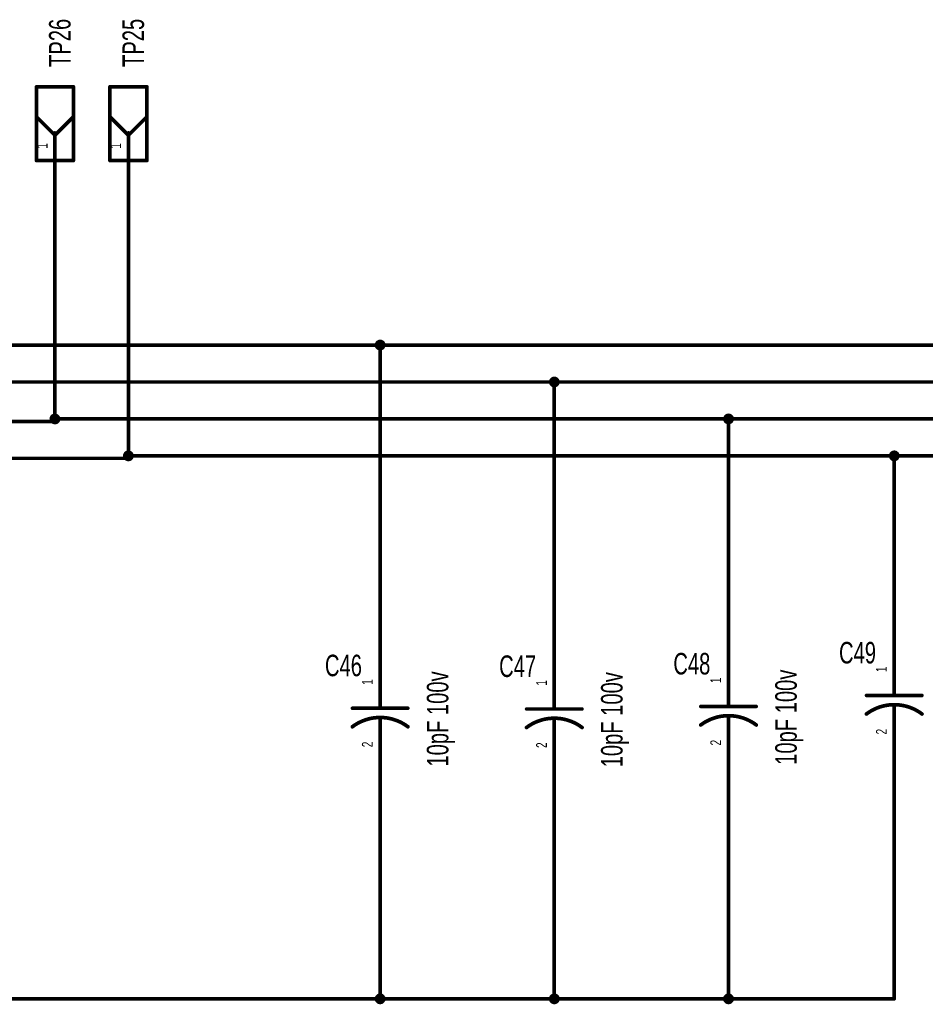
# Model space of a CAD drawing. Extents: x -2.1 to 9.4, y -2 to 6.
# Tile 5 of 7: x 4.5 to 6.9, y 0.5 to 3.1. Entities that reach past the tile are written whole.
import ezdxf
from ezdxf.enums import TextEntityAlignment as Align

# ---------------------------------------------------------------- set-up
doc = ezdxf.new("R2010")
doc.units = 0
for name, color, linetype in [('Element', 253, 'CONTINUOUS'), ('Net', 50, 'CONTINUOUS'), ('Pin', 50, 'CONTINUOUS')]:
    doc.layers.add(name, color=color, linetype=linetype)

msp = doc.modelspace()

# ---------------------------------------------------------------- linework, layer by layer
at = {"layer": 'Element', "linetype": 'CONTINUOUS'}
for points, const_width in [([(4.538, 2.95), (4.638, 2.95)], 0.0098), ([(4.538, 2.75), (4.538, 2.95)], 0.0098), ([(4.638, 2.95), (4.638, 2.75)], 0.0098), ([(4.7369, 2.95), (4.8369, 2.95)], 0.0098), ([(4.7369, 2.75), (4.7369, 2.95)], 0.0098), ([(4.8369, 2.95), (4.8369, 2.75)], 0.0098), ([(4.538, 2.8688), (4.588, 2.8188)], 0.0098), ([(4.638, 2.8688), (4.588, 2.8188)], 0.0098), ([(4.7369, 2.8688), (4.7869, 2.8188)], 0.0098), ([(4.8369, 2.8688), (4.7869, 2.8188)], 0.0098), ([(4.588, 2.825), (4.588, 2.75)], 0.0098), ([(4.7869, 2.825), (4.7869, 2.75)], 0.0098), ([(4.638, 2.75), (4.538, 2.75)], 0.0098), ([(4.8369, 2.75), (4.7369, 2.75)], 0.0098), ([(6.8607, 1.3386), (6.8607, 1.3016)], 0.0098), ([(5.4686, 1.304), (5.4686, 1.267)], 0.0098), ([(5.9402, 1.302), (5.9402, 1.265)], 0.0098), ([(6.4119, 1.3088), (6.4119, 1.2718)], 0.0098), ([(6.9359, 1.2514), (6.9293, 1.2561), (6.9224, 1.2603), (6.9153, 1.2641), (6.9079, 1.2674), (6.9003, 1.2702), (6.8926, 1.2725), (6.8847, 1.2743), (6.8768, 1.2756), (6.8687, 1.2764), (6.8607, 1.2766), (6.8526, 1.2764), (6.8446, 1.2756), (6.8366, 1.2743), (6.8287, 1.2725), (6.821, 1.2702), (6.8134, 1.2673), (6.8061, 1.2641), (6.7989, 1.2603), (6.792, 1.2561), (6.7854, 1.2514)], 0.01), ([(6.7857, 1.3016), (6.9357, 1.3016)], 0.0098), ([(6.8607, 1.2766), (6.8607, 1.2386)], 0.0098), ([(5.3936, 1.267), (5.5436, 1.267)], 0.0098), ([(5.8652, 1.265), (6.0152, 1.265)], 0.0098), ([(6.3369, 1.2718), (6.4869, 1.2718)], 0.0098), ([(5.5438, 1.2168), (5.5372, 1.2215), (5.5303, 1.2257), (5.5232, 1.2295), (5.5158, 1.2327), (5.5082, 1.2355), (5.5005, 1.2379), (5.4926, 1.2397), (5.4847, 1.241), (5.4766, 1.2417), (5.4686, 1.242), (5.4605, 1.2417), (5.4525, 1.241), (5.4445, 1.2397), (5.4366, 1.2379), (5.4289, 1.2355), (5.4213, 1.2327), (5.414, 1.2294), (5.4068, 1.2257), (5.3999, 1.2215), (5.3933, 1.2168)], 0.01), ([(5.4686, 1.242), (5.4686, 1.204)], 0.0098), ([(6.0154, 1.2148), (6.0088, 1.2195), (6.002, 1.2237), (5.9948, 1.2275), (5.9874, 1.2307), (5.9799, 1.2335), (5.9721, 1.2359), (5.9643, 1.2377), (5.9563, 1.239), (5.9483, 1.2397), (5.9402, 1.24), (5.9321, 1.2397), (5.9241, 1.239), (5.9161, 1.2377), (5.9083, 1.2359), (5.9006, 1.2335), (5.893, 1.2307), (5.8856, 1.2274), (5.8785, 1.2237), (5.8716, 1.2195), (5.865, 1.2148)], 0.01), ([(5.9402, 1.24), (5.9402, 1.202)], 0.0098), ([(6.4872, 1.2216), (6.4806, 1.2263), (6.4737, 1.2305), (6.4665, 1.2343), (6.4592, 1.2375), (6.4516, 1.2404), (6.4439, 1.2427), (6.436, 1.2445), (6.428, 1.2458), (6.42, 1.2465), (6.4119, 1.2468), (6.4039, 1.2465), (6.3958, 1.2458), (6.3879, 1.2445), (6.38, 1.2427), (6.3723, 1.2403), (6.3647, 1.2375), (6.3573, 1.2342), (6.3502, 1.2305), (6.3433, 1.2263), (6.3367, 1.2216)], 0.01), ([(6.4119, 1.2468), (6.4119, 1.2088)], 0.0098)]:
    msp.add_lwpolyline(points, dxfattribs=dict(at, const_width=const_width))
for points, const_width in [([(4.5355, 2.95, 1), (4.5404, 2.95, 1), (4.5355, 2.95, 1)], 0.0049), ([(4.5355, 2.95, 1), (4.5404, 2.95, 1), (4.5355, 2.95, 1)], 0.0049), ([(4.6355, 2.95, 1), (4.6404, 2.95, 1), (4.6355, 2.95, 1)], 0.0049), ([(4.6355, 2.95, 1), (4.6404, 2.95, 1), (4.6355, 2.95, 1)], 0.0049), ([(4.7344, 2.95, 1), (4.7394, 2.95, 1), (4.7344, 2.95, 1)], 0.0049), ([(4.7344, 2.95, 1), (4.7394, 2.95, 1), (4.7344, 2.95, 1)], 0.0049), ([(4.8344, 2.95, 1), (4.8394, 2.95, 1), (4.8344, 2.95, 1)], 0.0049), ([(4.8344, 2.95, 1), (4.8394, 2.95, 1), (4.8344, 2.95, 1)], 0.0049), ([(4.5355, 2.8688, 1), (4.5404, 2.8688, 1), (4.5355, 2.8688, 1)], 0.0049), ([(4.6355, 2.8688, 1), (4.6404, 2.8688, 1), (4.6355, 2.8688, 1)], 0.0049), ([(4.7344, 2.8688, 1), (4.7394, 2.8688, 1), (4.7344, 2.8688, 1)], 0.0049), ([(4.8344, 2.8688, 1), (4.8394, 2.8688, 1), (4.8344, 2.8688, 1)], 0.0049), ([(4.5855, 2.825, 1), (4.5904, 2.825, 1), (4.5855, 2.825, 1)], 0.0049), ([(4.7844, 2.825, 1), (4.7894, 2.825, 1), (4.7844, 2.825, 1)], 0.0049), ([(4.5855, 2.8188, 1), (4.5904, 2.8188, 1), (4.5855, 2.8188, 1)], 0.0049), ([(4.5855, 2.8188, 1), (4.5904, 2.8188, 1), (4.5855, 2.8188, 1)], 0.0049), ([(4.7844, 2.8188, 1), (4.7894, 2.8188, 1), (4.7844, 2.8188, 1)], 0.0049), ([(4.7844, 2.8188, 1), (4.7894, 2.8188, 1), (4.7844, 2.8188, 1)], 0.0049), ([(4.5355, 2.75, 1), (4.5404, 2.75, 1), (4.5355, 2.75, 1)], 0.0049), ([(4.5355, 2.75, 1), (4.5404, 2.75, 1), (4.5355, 2.75, 1)], 0.0049), ([(4.5855, 2.75, 1), (4.5904, 2.75, 1), (4.5855, 2.75, 1)], 0.0049), ([(4.6355, 2.75, 1), (4.6404, 2.75, 1), (4.6355, 2.75, 1)], 0.0049), ([(4.6355, 2.75, 1), (4.6404, 2.75, 1), (4.6355, 2.75, 1)], 0.0049), ([(4.7344, 2.75, 1), (4.7394, 2.75, 1), (4.7344, 2.75, 1)], 0.0049), ([(4.7344, 2.75, 1), (4.7394, 2.75, 1), (4.7344, 2.75, 1)], 0.0049), ([(4.7844, 2.75, 1), (4.7894, 2.75, 1), (4.7844, 2.75, 1)], 0.0049), ([(4.8344, 2.75, 1), (4.8394, 2.75, 1), (4.8344, 2.75, 1)], 0.0049), ([(4.8344, 2.75, 1), (4.8394, 2.75, 1), (4.8344, 2.75, 1)], 0.0049), ([(6.8582, 1.3386, 1), (6.8631, 1.3386, 1), (6.8582, 1.3386, 1)], 0.0049), ([(5.4661, 1.304, 1), (5.471, 1.304, 1), (5.4661, 1.304, 1)], 0.0049), ([(5.9378, 1.302, 1), (5.9427, 1.302, 1), (5.9378, 1.302, 1)], 0.0049), ([(6.4095, 1.3088, 1), (6.4144, 1.3088, 1), (6.4095, 1.3088, 1)], 0.0049), ([(6.7832, 1.3016, 1), (6.7881, 1.3016, 1), (6.7832, 1.3016, 1)], 0.0049), ([(6.8582, 1.3016, 1), (6.8631, 1.3016, 1), (6.8582, 1.3016, 1)], 0.0049), ([(6.8582, 1.2766, 1), (6.8631, 1.2766, 1), (6.8582, 1.2766, 1)], 0.0049), ([(6.9332, 1.3016, 1), (6.9381, 1.3016, 1), (6.9332, 1.3016, 1)], 0.0049), ([(5.3911, 1.267, 1), (5.396, 1.267, 1), (5.3911, 1.267, 1)], 0.0049), ([(5.4661, 1.267, 1), (5.471, 1.267, 1), (5.4661, 1.267, 1)], 0.0049), ([(5.5411, 1.267, 1), (5.546, 1.267, 1), (5.5411, 1.267, 1)], 0.0049), ([(5.8628, 1.265, 1), (5.8677, 1.265, 1), (5.8628, 1.265, 1)], 0.0049), ([(5.9378, 1.265, 1), (5.9427, 1.265, 1), (5.9378, 1.265, 1)], 0.0049), ([(6.0128, 1.265, 1), (6.0177, 1.265, 1), (6.0128, 1.265, 1)], 0.0049), ([(6.3345, 1.2718, 1), (6.3394, 1.2718, 1), (6.3345, 1.2718, 1)], 0.0049), ([(6.4095, 1.2718, 1), (6.4144, 1.2718, 1), (6.4095, 1.2718, 1)], 0.0049), ([(6.4845, 1.2718, 1), (6.4894, 1.2718, 1), (6.4845, 1.2718, 1)], 0.0049), ([(6.7829, 1.2514, 1), (6.7879, 1.2514, 1), (6.7829, 1.2514, 1)], 0.005), ([(6.9334, 1.2514, 1), (6.9384, 1.2514, 1), (6.9334, 1.2514, 1)], 0.005), ([(5.4661, 1.242, 1), (5.471, 1.242, 1), (5.4661, 1.242, 1)], 0.0049), ([(5.9378, 1.24, 1), (5.9427, 1.24, 1), (5.9378, 1.24, 1)], 0.0049), ([(6.3342, 1.2216, 1), (6.3392, 1.2216, 1), (6.3342, 1.2216, 1)], 0.005), ([(6.4095, 1.2468, 1), (6.4144, 1.2468, 1), (6.4095, 1.2468, 1)], 0.0049), ([(6.4847, 1.2216, 1), (6.4897, 1.2216, 1), (6.4847, 1.2216, 1)], 0.005), ([(6.8582, 1.2386, 1), (6.8631, 1.2386, 1), (6.8582, 1.2386, 1)], 0.0049), ([(5.3908, 1.2168, 1), (5.3958, 1.2168, 1), (5.3908, 1.2168, 1)], 0.005), ([(5.4661, 1.204, 1), (5.471, 1.204, 1), (5.4661, 1.204, 1)], 0.0049), ([(5.5413, 1.2168, 1), (5.5463, 1.2168, 1), (5.5413, 1.2168, 1)], 0.005), ([(5.8625, 1.2148, 1), (5.8675, 1.2148, 1), (5.8625, 1.2148, 1)], 0.005), ([(5.9378, 1.202, 1), (5.9427, 1.202, 1), (5.9378, 1.202, 1)], 0.0049), ([(6.0129, 1.2148, 1), (6.0179, 1.2148, 1), (6.0129, 1.2148, 1)], 0.005), ([(6.4095, 1.2088, 1), (6.4144, 1.2088, 1), (6.4095, 1.2088, 1)], 0.0049)]:
    msp.add_lwpolyline(points, format="xyb", dxfattribs=dict(at, const_width=const_width))
at = {"layer": 'Net', "linetype": 'CONTINUOUS', "const_width": 0.0098}
for points in [[(4.588, 2.675), (4.588, 2.0435)], [(4.7869, 2.675), (4.7869, 1.9437)], [(7.1162, 2.2505), (4.2103, 2.2505)], [(5.4587, 2.2505), (5.4592, 2.2474), (5.4606, 2.2447), (5.4628, 2.2425), (5.4655, 2.2411), (5.4686, 2.2406), (5.4716, 2.2411), (5.4743, 2.2425), (5.4765, 2.2447), (5.4779, 2.2474), (5.4784, 2.2505), (5.4779, 2.2535), (5.4765, 2.2563), (5.4743, 2.2584), (5.4716, 2.2598), (5.4686, 2.2603), (5.4655, 2.2598), (5.4628, 2.2584), (5.4606, 2.2563), (5.4592, 2.2535), (5.4587, 2.2505)], [(5.4686, 1.454), (5.4686, 2.2505)], [(5.9304, 2.1505), (5.9309, 2.1474), (5.9323, 2.1447), (5.9344, 2.1425), (5.9372, 2.1411), (5.9402, 2.1406), (5.9433, 2.1411), (5.946, 2.1425), (5.9482, 2.1447), (5.9496, 2.1474), (5.9501, 2.1505), (5.9496, 2.1535), (5.9482, 2.1563), (5.946, 2.1584), (5.9433, 2.1598), (5.9402, 2.1603), (5.9372, 2.1598), (5.9344, 2.1584), (5.9323, 2.1563), (5.9309, 2.1535), (5.9304, 2.1505)], [(7.1162, 2.1505), (4.397, 2.1505)], [(5.9402, 1.452), (5.9402, 2.1505)], [(4.5781, 2.0505), (4.5786, 2.0474), (4.58, 2.0447), (4.5822, 2.0425), (4.5849, 2.0411), (4.588, 2.0406), (4.591, 2.0411), (4.5938, 2.0425), (4.5959, 2.0447), (4.5973, 2.0474), (4.5978, 2.0505), (4.5973, 2.0535), (4.5959, 2.0563), (4.5938, 2.0584), (4.591, 2.0598), (4.588, 2.0603), (4.5849, 2.0598), (4.5822, 2.0584), (4.58, 2.0563), (4.5786, 2.0535), (4.5781, 2.0505)], [(7.1162, 2.0505), (4.588, 2.0505)], [(6.4021, 2.0505), (6.4026, 2.0474), (6.404, 2.0447), (6.4062, 2.0425), (6.4089, 2.0411), (6.4119, 2.0406), (6.415, 2.0411), (6.4177, 2.0425), (6.4199, 2.0447), (6.4213, 2.0474), (6.4218, 2.0505), (6.4213, 2.0535), (6.4199, 2.0563), (6.4177, 2.0584), (6.415, 2.0598), (6.4119, 2.0603), (6.4089, 2.0598), (6.4062, 2.0584), (6.404, 2.0563), (6.4026, 2.0535), (6.4021, 2.0505)], [(6.4119, 1.4588), (6.4119, 2.0505)], [(4.588, 2.0435), (3.103, 2.0435)], [(4.7869, 1.9437), (3.8921, 1.9437)], [(4.7771, 1.9505), (4.7775, 1.9474), (4.7789, 1.9447), (4.7811, 1.9425), (4.7839, 1.9411), (4.7869, 1.9406), (4.7899, 1.9411), (4.7927, 1.9425), (4.7949, 1.9447), (4.7963, 1.9474), (4.7967, 1.9505), (4.7963, 1.9535), (4.7949, 1.9563), (4.7927, 1.9584), (4.7899, 1.9598), (4.7869, 1.9603), (4.7839, 1.9598), (4.7811, 1.9584), (4.7789, 1.9563), (4.7775, 1.9535), (4.7771, 1.9505)], [(7.1162, 1.9505), (4.7869, 1.9505)], [(6.8508, 1.9505), (6.8513, 1.9474), (6.8527, 1.9447), (6.8549, 1.9425), (6.8576, 1.9411), (6.8607, 1.9406), (6.8637, 1.9411), (6.8664, 1.9425), (6.8686, 1.9447), (6.87, 1.9474), (6.8705, 1.9505), (6.87, 1.9535), (6.8686, 1.9563), (6.8664, 1.9584), (6.8637, 1.9598), (6.8607, 1.9603), (6.8576, 1.9598), (6.8549, 1.9584), (6.8527, 1.9563), (6.8513, 1.9535), (6.8508, 1.9505)], [(6.8607, 1.4886), (6.8607, 1.9505)], [(6.8607, 0.48), (6.8607, 1.0886)], [(5.4686, 1.054), (5.4686, 0.48)], [(5.9402, 1.052), (5.9402, 0.48)], [(6.4119, 1.0588), (6.4119, 0.48)], [(3.566, 0.48), (6.8607, 0.48)], [(5.4587, 0.48), (5.4592, 0.477), (5.4606, 0.4743), (5.4628, 0.4721), (5.4655, 0.4707), (5.4686, 0.4702), (5.4716, 0.4707), (5.4743, 0.4721), (5.4765, 0.4743), (5.4779, 0.477), (5.4784, 0.48), (5.4779, 0.4831), (5.4765, 0.4858), (5.4743, 0.488), (5.4716, 0.4894), (5.4686, 0.4899), (5.4655, 0.4894), (5.4628, 0.488), (5.4606, 0.4858), (5.4592, 0.4831), (5.4587, 0.48)], [(5.9304, 0.48), (5.9309, 0.477), (5.9323, 0.4743), (5.9344, 0.4721), (5.9372, 0.4707), (5.9402, 0.4702), (5.9433, 0.4707), (5.946, 0.4721), (5.9482, 0.4743), (5.9496, 0.477), (5.9501, 0.48), (5.9496, 0.4831), (5.9482, 0.4858), (5.946, 0.488), (5.9433, 0.4894), (5.9402, 0.4899), (5.9372, 0.4894), (5.9344, 0.488), (5.9323, 0.4858), (5.9309, 0.4831), (5.9304, 0.48)], [(6.4021, 0.48), (6.4026, 0.477), (6.404, 0.4743), (6.4062, 0.4721), (6.4089, 0.4707), (6.4119, 0.4702), (6.415, 0.4707), (6.4177, 0.4721), (6.4199, 0.4743), (6.4213, 0.477), (6.4218, 0.48), (6.4213, 0.4831), (6.4199, 0.4858), (6.4177, 0.488), (6.415, 0.4894), (6.4119, 0.4899), (6.4089, 0.4894), (6.4062, 0.488), (6.404, 0.4858), (6.4026, 0.4831), (6.4021, 0.48)]]:
    msp.add_lwpolyline(points, dxfattribs=at)
at = {"layer": 'Net', "linetype": 'CONTINUOUS', "const_width": 0.0049}
for points in [[(4.5855, 2.675, 1), (4.5904, 2.675, 1), (4.5855, 2.675, 1)], [(4.7844, 2.675, 1), (4.7894, 2.675, 1), (4.7844, 2.675, 1)], [(5.4563, 2.2505, 1), (5.4612, 2.2505, 1), (5.4563, 2.2505, 1)], [(5.4661, 2.2505, 1), (5.471, 2.2505, 1), (5.4661, 2.2505, 1)], [(5.9279, 2.1505, 1), (5.9328, 2.1505, 1), (5.9279, 2.1505, 1)], [(5.9378, 2.1505, 1), (5.9427, 2.1505, 1), (5.9378, 2.1505, 1)], [(4.5757, 2.0505, 1), (4.5806, 2.0505, 1), (4.5757, 2.0505, 1)], [(4.5855, 2.0505, 1), (4.5904, 2.0505, 1), (4.5855, 2.0505, 1)], [(6.3996, 2.0505, 1), (6.4046, 2.0505, 1), (6.3996, 2.0505, 1)], [(6.4095, 2.0505, 1), (6.4144, 2.0505, 1), (6.4095, 2.0505, 1)], [(4.5855, 2.0435, 1), (4.5904, 2.0435, 1), (4.5855, 2.0435, 1)], [(4.5855, 2.0435, 1), (4.5904, 2.0435, 1), (4.5855, 2.0435, 1)], [(4.7746, 1.9505, 1), (4.7795, 1.9505, 1), (4.7746, 1.9505, 1)], [(4.7844, 1.9505, 1), (4.7894, 1.9505, 1), (4.7844, 1.9505, 1)], [(4.7844, 1.9437, 1), (4.7894, 1.9437, 1), (4.7844, 1.9437, 1)], [(4.7844, 1.9437, 1), (4.7894, 1.9437, 1), (4.7844, 1.9437, 1)], [(6.8484, 1.9505, 1), (6.8533, 1.9505, 1), (6.8484, 1.9505, 1)], [(6.8582, 1.9505, 1), (6.8631, 1.9505, 1), (6.8582, 1.9505, 1)], [(6.8582, 1.4886, 1), (6.8631, 1.4886, 1), (6.8582, 1.4886, 1)], [(5.4661, 1.454, 1), (5.471, 1.454, 1), (5.4661, 1.454, 1)], [(5.9378, 1.452, 1), (5.9427, 1.452, 1), (5.9378, 1.452, 1)], [(6.4095, 1.4588, 1), (6.4144, 1.4588, 1), (6.4095, 1.4588, 1)], [(6.8582, 1.0886, 1), (6.8631, 1.0886, 1), (6.8582, 1.0886, 1)], [(5.4661, 1.054, 1), (5.471, 1.054, 1), (5.4661, 1.054, 1)], [(5.9378, 1.052, 1), (5.9427, 1.052, 1), (5.9378, 1.052, 1)], [(6.4095, 1.0588, 1), (6.4144, 1.0588, 1), (6.4095, 1.0588, 1)], [(5.4563, 0.48, 1), (5.4612, 0.48, 1), (5.4563, 0.48, 1)], [(5.4661, 0.48, 1), (5.471, 0.48, 1), (5.4661, 0.48, 1)], [(5.9279, 0.48, 1), (5.9328, 0.48, 1), (5.9279, 0.48, 1)], [(5.9378, 0.48, 1), (5.9427, 0.48, 1), (5.9378, 0.48, 1)], [(6.3996, 0.48, 1), (6.4046, 0.48, 1), (6.3996, 0.48, 1)], [(6.4095, 0.48, 1), (6.4144, 0.48, 1), (6.4095, 0.48, 1)], [(6.8582, 0.48, 1), (6.8631, 0.48, 1), (6.8582, 0.48, 1)], [(6.8582, 0.48, 1), (6.8631, 0.48, 1), (6.8582, 0.48, 1)]]:
    msp.add_lwpolyline(points, format="xyb", dxfattribs=at)
at = {"layer": 'Pin', "linetype": 'CONTINUOUS', "const_width": 0.0098}
for points in [[(4.588, 2.825), (4.588, 2.675)], [(4.7869, 2.825), (4.7869, 2.675)], [(6.8607, 1.3386), (6.8607, 1.4886)], [(5.4686, 1.304), (5.4686, 1.454)], [(5.9402, 1.302), (5.9402, 1.452)], [(6.4119, 1.3088), (6.4119, 1.4588)], [(6.8607, 1.2386), (6.8607, 1.0886)], [(5.4686, 1.204), (5.4686, 1.054)], [(5.9402, 1.202), (5.9402, 1.052)], [(6.4119, 1.2088), (6.4119, 1.0588)]]:
    msp.add_lwpolyline(points, dxfattribs=at)
at = {"layer": 'Pin', "linetype": 'CONTINUOUS', "const_width": 0.0049}
for points in [[(4.5855, 2.825, 1), (4.5904, 2.825, 1), (4.5855, 2.825, 1)], [(4.7844, 2.825, 1), (4.7894, 2.825, 1), (4.7844, 2.825, 1)], [(4.5855, 2.675, 1), (4.5904, 2.675, 1), (4.5855, 2.675, 1)], [(4.7844, 2.675, 1), (4.7894, 2.675, 1), (4.7844, 2.675, 1)], [(6.8582, 1.4886, 1), (6.8631, 1.4886, 1), (6.8582, 1.4886, 1)], [(5.4661, 1.454, 1), (5.471, 1.454, 1), (5.4661, 1.454, 1)], [(5.9378, 1.452, 1), (5.9427, 1.452, 1), (5.9378, 1.452, 1)], [(6.4095, 1.4588, 1), (6.4144, 1.4588, 1), (6.4095, 1.4588, 1)], [(6.8582, 1.3386, 1), (6.8631, 1.3386, 1), (6.8582, 1.3386, 1)], [(5.4661, 1.304, 1), (5.471, 1.304, 1), (5.4661, 1.304, 1)], [(5.9378, 1.302, 1), (5.9427, 1.302, 1), (5.9378, 1.302, 1)], [(6.4095, 1.3088, 1), (6.4144, 1.3088, 1), (6.4095, 1.3088, 1)], [(6.8582, 1.2386, 1), (6.8631, 1.2386, 1), (6.8582, 1.2386, 1)], [(5.4661, 1.204, 1), (5.471, 1.204, 1), (5.4661, 1.204, 1)], [(5.9378, 1.202, 1), (5.9427, 1.202, 1), (5.9378, 1.202, 1)], [(6.4095, 1.2088, 1), (6.4144, 1.2088, 1), (6.4095, 1.2088, 1)], [(6.8582, 1.0886, 1), (6.8631, 1.0886, 1), (6.8582, 1.0886, 1)], [(5.4661, 1.054, 1), (5.471, 1.054, 1), (5.4661, 1.054, 1)], [(5.9378, 1.052, 1), (5.9427, 1.052, 1), (5.9378, 1.052, 1)], [(6.4095, 1.0588, 1), (6.4144, 1.0588, 1), (6.4095, 1.0588, 1)]]:
    msp.add_lwpolyline(points, format="xyb", dxfattribs=at)

# ---------------------------------------------------------------- texts
at = {"layer": 'Element', "width": 0.7}
for s, p in [('TP26', (4.6477, 3.0688)), ('TP25', (4.8466, 3.0688)), ('10pF 100v', (5.6708, 1.2379)), ('10pF 100v', (6.1425, 1.2359)), ('10pF 100v', (6.6142, 1.2427))]:
    msp.add_text(s, height=0.0583, rotation=90, dxfattribs=at).set_placement(p, align=Align.BOTTOM_CENTER)
for s, p in [('C49', (6.7613, 1.3708)), ('C46', (5.3692, 1.3362)), ('C48', (6.3126, 1.341)), ('C47', (5.8409, 1.3342))]:
    msp.add_text(s, height=0.0583, dxfattribs=at).set_placement(p, align=Align.BOTTOM_CENTER)
at = {"layer": 'Pin', "width": 0.7}
for s, p in [('1', (4.5388, 2.7824)), ('1', (4.7377, 2.7824)), ('1', (6.8114, 1.3649)), ('1', (5.4193, 1.3302)), ('1', (5.891, 1.3282)), ('1', (6.3627, 1.3351)), ('2', (6.8114, 1.196)), ('2', (5.4193, 1.1614)), ('2', (5.891, 1.1594)), ('2', (6.3627, 1.1662))]:
    msp.add_text(s, height=0.0292, rotation=90, dxfattribs=at).set_placement(p, align=Align.TOP_LEFT)

doc.saveas('drawing.dxf')
